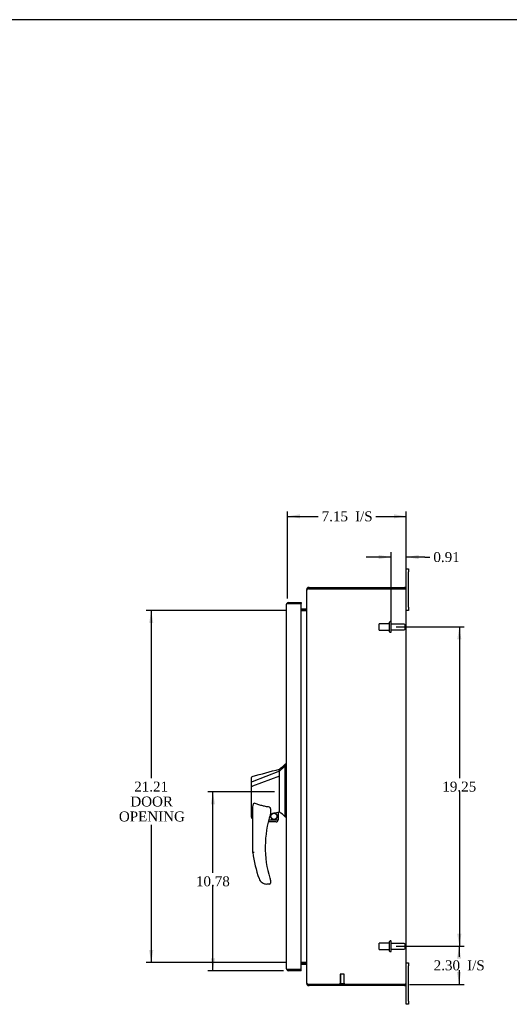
# Model space of a CAD drawing. Header units: inches. Extents: x 1 to 150, y -1 to 99.
# Tile 5 of 10: x 57 to 86, y 40 to 99. Entities that reach past the tile are written whole.
import ezdxf
from ezdxf.enums import TextEntityAlignment as Align
from ezdxf.lldxf.tags import DXFTag

# ---------------------------------------------------------------- set-up
doc = ezdxf.new("R2010")
doc.units = ezdxf.units.IN
doc.header["$MEASUREMENT"] = 0
for name, color, linetype in [('COM55381', 7, 'Continuous'), ('COM70654-2', 7, 'Continuous'), ('Default', 7, 'Continuous'), ('FET07752', 7, 'Continuous'), ('HAN86294', 7, 'Continuous'), ('STD26089', 7, 'Continuous'), ('STD26258', 7, 'Continuous')]:
    doc.layers.add(name, color=color, linetype=linetype)
doc.styles.add('SEACAD_Times_New_Roman', font='times.ttf')
tags = doc.linetypes.add('HIDDEN2', pattern=[0.1875, 0.125, -0.0625]).pattern_tags.tags
tags[6:7] = [DXFTag(74, 4), DXFTag(75, 0), DXFTag(340, '0'), DXFTag(46, 0.0), DXFTag(50, 0.0), DXFTag(44, 0.0), DXFTag(45, 0.0)]
tags[4:5] = [DXFTag(74, 4), DXFTag(75, 0), DXFTag(340, '0'), DXFTag(46, 0.0), DXFTag(50, 0.0), DXFTag(44, 0.0), DXFTag(45, 0.0)]
doc.dimstyles.new('HAMMOND_(STH_-_120x80)', dxfattribs={"dimtxt": 0.6, "dimasz": 0.75, "dimexe": 0.3, "dimexo": 0.3, "dimgap": 0.15, "dimtad": 0, "dimtih": 1, "dimtoh": 1, "dimzin": 0, "dimdsep": 46, "dimtxsty": 'SEACAD_Times_New_Roman', "dimblk1": '_SE_FILLED', "dimblk2": '_SE_FILLED', "dimsah": 1, "dimcen": 0.3, "dimadec": 0, "dimazin": 0, "dimtfac": 0.8, "dimtofl": 0, "dimtmove": 1, "dimatfit": 3, "dimfxl": 1, "dimtolj": 1, "dimtzin": 0, "dimarcsym": 0})

# ---------------------------------------------------------------- blocks, each defined once
blk = doc.blocks.new('SE3')
at = {"layer": 'COM55381', "color": 7, "linetype": 'Continuous'}
for p, q in [((74.024, 65.153), (74.024, 65.106)), ((74.024, 65.153), (74.059, 65.153)), ((74.024, 41.416), (74.024, 65.106)), ((74.166, 65.261), (74.132, 65.261)), ((74.132, 65.189), (74.132, 65.261)), ((74.132, 65.189), (74.166, 65.189)), ((74.166, 65.261), (79.916, 65.261)), ((74.166, 65.189), (79.916, 65.189)), ((79.916, 65.189), (74.166, 65.189)), ((79.916, 65.189), (79.948, 65.189)), ((79.928, 65.189), (79.916, 65.189)), ((79.948, 65.256), (79.928, 65.189)), ((80.024, 41.369), (80.024, 65.153)), ((73.988, 63.958), (73.689, 63.958)), ((73.988, 63.886), (73.689, 63.886)), ((73.689, 63.868), (73.988, 63.868)), ((73.988, 63.868), (73.996, 63.868)), ((73.996, 63.959), (74.009, 63.894)), ((73.988, 42.654), (73.689, 42.654)), ((73.689, 42.636), (73.988, 42.636)), ((73.689, 42.564), (73.988, 42.564)), ((73.996, 42.654), (73.988, 42.654)), ((73.996, 42.563), (74.009, 42.628)), ((74.024, 41.416), (74.024, 41.369)), ((74.024, 41.369), (74.059, 41.369)), ((74.132, 41.333), (74.132, 41.261)), ((74.166, 41.333), (74.132, 41.333)), ((74.132, 41.261), (74.166, 41.261)), ((74.166, 41.333), (79.916, 41.333)), ((79.916, 41.333), (74.166, 41.333)), ((79.916, 41.261), (74.166, 41.261)), ((79.928, 41.333), (79.916, 41.333)), ((79.916, 41.333), (79.948, 41.333)), ((79.948, 41.266), (79.928, 41.333))]:
    blk.add_line(p, q, dxfattribs=at)
for centre, radius, start, end in [((74.132, 65.153), 0.108, 126.87957, 180), ((74.132, 65.153), 0.108, 90, 126.87955), ((74.16, 65.007), 0.178, 98.78807, 121.13149), ((74.132, 65.153), 0.036, 90, 126.87955), ((74.166, 65.089), 0.1, 90, 109.52472), ((79.916, 65.153), 0.108, 72.91006, 90), ((79.916, 65.153), 0.108, 18.10984, 72.91006), ((80.142, 64.393), 0.803, 98.76811, 102.74687), ((80.142, 64.395), 0.801, 98.79505, 102.77303), ((79.916, 65.153), 0.108, 0, 18.10984), ((73.988, 63.994), 0.036, 270, 281.86813), ((73.988, 63.994), 0.108, 270, 281.86813), ((73.988, 63.994), 0.036, 281.8682, 359.99993), ((73.874, 63.957), 0.151, 323.9353, 356.26644), ((73.988, 42.528), 0.108, 78.13187, 90), ((73.988, 42.528), 0.036, 78.13187, 90), ((73.874, 42.565), 0.151, 3.73356, 36.0647), ((73.988, 42.528), 0.036, 0, 78.13187), ((74.132, 41.369), 0.108, 180.00004, 233.12041), ((74.16, 41.515), 0.178, 238.86851, 261.21193), ((74.132, 41.369), 0.108, 233.12045, 270), ((74.132, 41.369), 0.036, 233.12045, 270), ((74.166, 41.433), 0.1, 250.47528, 270), ((79.916, 41.369), 0.108, 270, 287.08994), ((79.916, 41.369), 0.108, 287.08994, 341.89016), ((80.142, 42.127), 0.801, 257.20608, 261.20495), ((80.142, 42.129), 0.803, 257.25313, 261.23189), ((79.916, 41.369), 0.108, 341.89016, 0)]:
    blk.add_arc(centre, radius, start, end, dxfattribs=at)
for centre, start_param, end_param in [((79.916, 65.153), 3.141593, 3.457669), ((79.916, 41.369), 2.825516, 3.141593)]:
    blk.add_ellipse(centre, major_axis=(-0.108, 0), ratio=0.996907, start_param=start_param, end_param=end_param, dxfattribs=at)
for points, knots in [([(74.024, 65.106), (74.024, 65.115), (74.028, 65.124), (74.043, 65.142), (74.054, 65.151), (74.068, 65.16)], [0, 0, 0, 0, 0.5, 0.5, 1, 1, 1, 1]), ([(79.948, 65.189), (79.951, 65.185), (79.954, 65.182), (79.962, 65.177), (79.966, 65.175), (79.973, 65.172), (79.977, 65.171), (79.985, 65.169), (79.988, 65.169), (79.998, 65.169), (80.004, 65.17), (80.011, 65.174), (80.013, 65.176), (80.017, 65.18), (80.018, 65.183), (80.019, 65.187)], [0, 0, 0, 0, 0.125, 0.125, 0.25, 0.25, 0.375, 0.375, 0.5, 0.5, 0.75, 0.75, 0.875, 0.875, 1, 1, 1, 1]), ([(74.068, 41.363), (74.054, 41.372), (74.043, 41.38), (74.028, 41.398), (74.024, 41.407), (74.024, 41.416)], [0, 0, 0, 0, 0.5, 0.5, 1, 1, 1, 1]), ([(80.019, 41.336), (80.018, 41.339), (80.017, 41.342), (80.013, 41.347), (80.011, 41.348), (80.007, 41.351), (80.004, 41.352), (79.998, 41.353), (79.995, 41.354), (79.985, 41.354), (79.977, 41.352), (79.966, 41.347), (79.962, 41.345), (79.954, 41.34), (79.951, 41.337), (79.948, 41.333)], [0, 0, 0, 0, 0.125, 0.125, 0.25, 0.25, 0.375, 0.375, 0.5, 0.5, 0.75, 0.75, 0.875, 0.875, 1, 1, 1, 1])]:
    blk.add_open_spline(points, degree=3, knots=knots, dxfattribs=at)
at = {"layer": 'COM70654-2', "color": 7, "linetype": 'Continuous'}
for p, q in [((72.814, 42.267), (72.814, 64.256)), ((72.821, 64.292), (72.922, 64.292)), ((72.922, 64.292), (72.821, 64.292)), ((72.922, 64.364), (73.689, 64.364)), ((72.922, 64.292), (73.689, 64.292)), ((73.689, 64.292), (72.922, 64.292)), ((73.689, 64.364), (73.689, 64.292)), ((73.689, 42.231), (73.689, 64.292)), ((72.821, 42.231), (72.922, 42.231)), ((72.922, 42.231), (72.821, 42.231)), ((73.689, 42.231), (72.922, 42.231)), ((72.922, 42.231), (73.689, 42.231)), ((73.689, 42.159), (72.922, 42.159)), ((73.689, 42.159), (73.689, 42.231))]:
    blk.add_line(p, q, dxfattribs=at)
for centre, start, end in [((72.922, 64.256), 160.52878, 180), ((72.922, 64.256), 90, 160.52878), ((72.922, 42.267), 180, 199.47122), ((72.922, 42.267), 199.47122, 270)]:
    blk.add_arc(centre, 0.108, start, end, dxfattribs=at)
for centre, start_param, end_param in [((72.922, 64.256), 2.801756, 3.141593), ((72.922, 42.267), 3.141593, 3.48143)]:
    blk.add_ellipse(centre, major_axis=(0.108, 0), ratio=0.997813, start_param=start_param, end_param=end_param, dxfattribs=at)
at = {"layer": 'FET07752', "color": 7, "linetype": 'Continuous'}
for p, q in [((80.024, 66.056), (80.022, 66.056)), ((80.024, 65.964), (80.022, 65.964)), ((80.024, 66.199), (80.024, 66.386)), ((80.024, 66.386), (80.149, 66.386)), ((80.024, 65.153), (80.024, 66.199)), ((80.149, 66.386), (80.149, 66.199)), ((80.149, 64.074), (80.149, 66.199)), ((80.022, 65.841), (80.024, 65.841)), ((80.149, 63.886), (80.024, 63.886)), ((80.149, 64.074), (80.149, 63.886)), ((80.024, 42.636), (80.149, 42.636)), ((80.149, 42.636), (80.149, 42.449)), ((80.149, 40.324), (80.149, 42.449)), ((80.024, 40.324), (80.024, 41.369)), ((80.024, 40.136), (80.024, 40.324)), ((80.149, 40.136), (80.024, 40.136)), ((80.149, 40.324), (80.149, 40.136))]:
    blk.add_line(p, q, dxfattribs=at)
at = {"layer": 'HAN86294', "color": 7, "linetype": 'Continuous'}
for p, q in [((72.734, 54.611), (72.734, 54.509)), ((72.814, 54.611), (72.734, 54.611)), ((72.379, 54.199), (70.744, 53.543)), ((72.379, 54.199), (72.379, 54.311)), ((72.379, 54.052), (72.379, 54.199)), ((72.379, 53.959), (72.379, 54.052)), ((72.734, 54.45), (72.734, 54.509)), ((72.734, 54.363), (72.734, 54.45)), ((72.734, 51.873), (72.734, 54.363)), ((70.699, 53.518), (70.699, 53.815)), ((70.699, 53.284), (70.699, 53.518)), ((72.379, 53.885), (70.756, 53.282)), ((72.379, 53.885), (72.379, 53.959)), ((72.379, 52), (72.379, 53.885)), ((70.699, 51.412), (70.699, 53.284)), ((70.699, 53.261), (70.699, 53.276)), ((70.754, 53.282), (70.756, 53.282)), ((70.779, 49.278), (70.779, 51.949)), ((71.839, 51.868), (71.839, 51.605)), ((71.839, 51.619), (71.967, 51.648)), ((72.05, 51.667), (72.284, 51.722)), ((72.314, 51.725), (72.314, 51.726)), ((72.314, 51.726), (72.314, 51.261)), ((72.315, 51.725), (72.379, 51.741)), ((72.379, 51.854), (72.379, 52)), ((72.379, 51.741), (72.379, 51.854)), ((72.734, 51.468), (72.734, 51.873)), ((70.774, 51.353), (70.779, 51.355)), ((72.189, 51.136), (71.709, 51.136)), ((71.741, 51.261), (72.314, 51.261)), ((72.734, 51.443), (72.734, 51.468)), ((72.734, 51.441), (72.814, 51.441)), ((71.839, 47.624), (71.839, 47.446)), ((71.342, 47.476), (71.341, 47.474)), ((71.779, 47.386), (71.625, 47.386))]:
    blk.add_line(p, q, dxfattribs=at)
blk.add_circle((72.053, 51.465), 0.188, dxfattribs=at)
for centre, radius, start, end in [((56.35, 73.639), 25.11, 309.66938, 310.72993), ((-234.938, 1198.222), 1184.473, 284.955822, 285.037749), ((70.759, 53.815), 0.06, 105.32395, 180.00016), ((70.744, 53.642), 0.361, 262.90649, 271.52325), ((72.053, 51.465), 0.202, 115.2676, 90.89564), ((71.791, 52.593), 0.961, 280.53162, 285.63162), ((57.596, 33.887), 23.18, 49.22541, 50.37426), ((77.943, 49.615), 6.417, 162.10501, 197.01016), ((71.779, 51.605), 0.06, 342.10501, 0), ((72.189, 51.261), 0.125, 270, 310.5358), ((72.189, 51.261), 0.125, 310.5358, 346.11346), ((72.189, 51.261), 0.125, 346.11346, 0), ((78.12, 50.214), 7.4, 187.26095, 199.71455), ((71.625, 47.886), 0.5, 199.71455, 235.43766), ((71.779, 47.624), 0.06, 0, 17.89499), ((71.625, 47.886), 0.5, 235.43766, 270), ((71.779, 47.446), 0.06, 270, 0)]:
    blk.add_arc(centre, radius, start, end, dxfattribs=at)
blk.add_ellipse((70.759, 51.412), major_axis=(0.06, 0), ratio=0.999979, start_param=3.141468, end_param=4.950188, dxfattribs=at)
blk.add_open_spline([(72.734, 54.509), (72.616, 54.406), (72.498, 54.302), (72.379, 54.199)], degree=3, dxfattribs=at)
for points, knots in [([(70.744, 53.543), (70.731, 53.542), (70.72, 53.539), (70.704, 53.53), (70.699, 53.524), (70.699, 53.518)], [0, 0, 0, 0, 0.5, 0.5, 1, 1, 1, 1]), ([(70.779, 51.949), (70.779, 52.006), (70.783, 52.064), (70.798, 52.149), (70.804, 52.178), (70.819, 52.218), (70.825, 52.232), (70.837, 52.25), (70.842, 52.255), (70.854, 52.263), (70.862, 52.264), (70.869, 52.261)], [0, 0, 0, 0, 0.5, 0.5, 0.75, 0.75, 0.875, 0.875, 0.9375, 0.9375, 1, 1, 1, 1]), ([(71.779, 52.023), (71.701, 52.034), (71.624, 52.046), (71.469, 52.076), (71.392, 52.093), (71.24, 52.132), (71.165, 52.155), (71.016, 52.204), (70.942, 52.232), (70.869, 52.261)], [0, 0, 0, 0, 0.25, 0.25, 0.5, 0.5, 0.75, 0.75, 1, 1, 1, 1]), ([(71.779, 52.023), (71.783, 52.022), (71.787, 52.021), (71.794, 52.017), (71.796, 52.014), (71.804, 52.006), (71.808, 52), (71.816, 51.987), (71.819, 51.98), (71.824, 51.967), (71.826, 51.96), (71.832, 51.939), (71.835, 51.925), (71.838, 51.904), (71.838, 51.897), (71.839, 51.883), (71.839, 51.875), (71.839, 51.868)], [0, 0, 0, 0, 0.0625, 0.0625, 0.125, 0.125, 0.25, 0.25, 0.375, 0.375, 0.5, 0.5, 0.75, 0.75, 0.875, 0.875, 1, 1, 1, 1]), ([(72.284, 51.722), (72.288, 51.723), (72.292, 51.724), (72.299, 51.725), (72.303, 51.726), (72.311, 51.727), (72.314, 51.727), (72.314, 51.726)], [0, 0, 0, 0, 0.25, 0.25, 0.5, 0.5, 1, 1, 1, 1]), ([(70.869, 49.284), (70.864, 49.284), (70.858, 49.283), (70.846, 49.283), (70.84, 49.282), (70.824, 49.281), (70.814, 49.281), (70.802, 49.28), (70.798, 49.28), (70.791, 49.279), (70.789, 49.279), (70.784, 49.279), (70.782, 49.279), (70.78, 49.278), (70.779, 49.278), (70.779, 49.278)], [0, 0, 0, 0, 0.125, 0.125, 0.25, 0.25, 0.5, 0.5, 0.625, 0.625, 0.75, 0.75, 0.875, 0.875, 1, 1, 1, 1]), ([(71.807, 47.737), (71.812, 47.72), (71.817, 47.703), (71.826, 47.677), (71.828, 47.669), (71.832, 47.657), (71.833, 47.653), (71.835, 47.648), (71.835, 47.646), (71.836, 47.644), (71.837, 47.643), (71.837, 47.643)], [0, 0, 0, 0, 0.5, 0.5, 0.75, 0.75, 0.875, 0.875, 0.9375, 0.9375, 1, 1, 1, 1])]:
    blk.add_open_spline(points, degree=3, knots=knots, dxfattribs=at)
at = {"layer": 'STD26089', "color": 7, "linetype": 'HIDDEN2'}
for p, q in [((78.39, 62.699), (78.39, 63.074)), ((79.015, 63.074), (78.39, 63.074)), ((79.015, 62.591), (79.015, 63.181)), ((79.085, 63.211), (79.045, 63.211)), ((79.115, 62.591), (79.115, 63.181)), ((79.892, 63.052), (79.115, 63.052)), ((79.952, 62.78), (79.952, 62.992)), ((78.39, 62.699), (79.015, 62.699)), ((79.045, 62.561), (79.085, 62.561)), ((79.115, 62.72), (79.892, 62.72)), ((79.015, 43.341), (79.015, 43.931)), ((79.085, 43.961), (79.045, 43.961)), ((79.115, 43.341), (79.115, 43.931)), ((78.39, 43.449), (78.39, 43.824)), ((79.015, 43.824), (78.39, 43.824)), ((78.39, 43.449), (79.015, 43.449)), ((79.892, 43.802), (79.115, 43.802)), ((79.115, 43.47), (79.892, 43.47)), ((79.952, 43.53), (79.952, 43.742)), ((79.045, 43.311), (79.085, 43.311))]:
    blk.add_line(p, q, dxfattribs=at)
for centre, radius, start, end in [((79.045, 63.181), 0.03, 90, 180), ((79.085, 63.181), 0.03, 0, 90), ((79.892, 62.992), 0.06, 0, 90), ((79.045, 62.591), 0.03, 180, 270), ((79.085, 62.591), 0.03, 270, 0), ((79.892, 62.78), 0.06, 270, 0), ((79.045, 43.931), 0.03, 90, 180), ((79.085, 43.931), 0.03, 0, 90), ((79.045, 43.341), 0.03, 180, 270), ((79.085, 43.341), 0.03, 270, 0), ((79.892, 43.742), 0.06, 0, 90), ((79.892, 43.53), 0.06, 270, 0)]:
    blk.add_arc(centre, radius, start, end, dxfattribs=at)
at = {"layer": 'STD26258', "color": 7, "linetype": 'HIDDEN2'}
for p, q in [((76.281, 41.958), (76.031, 41.958)), ((76.031, 41.958), (76.031, 41.364)), ((76.062, 41.958), (76.062, 41.364)), ((76.251, 41.958), (76.251, 41.364)), ((76.281, 41.364), (76.281, 41.958)), ((76.313, 41.364), (76, 41.364)), ((76, 41.364), (76, 41.333)), ((76.313, 41.333), (76.313, 41.364))]:
    blk.add_line(p, q, dxfattribs=at)
at = {"layer": 'STD26258', "color": 7, "linetype": 'Continuous'}
for p, q in [((76, 41.333), (76, 41.333)), ((76.313, 41.333), (76.313, 41.333))]:
    blk.add_line(p, q, dxfattribs=at)
blk = doc.blocks.new('DMBLK6407')
at = {"layer": 'Default', "linetype": 'Continuous'}
for points in [[(83.342, 62.136), (83.217, 62.886), (83.092, 62.136)], [(83.342, 44.386), (83.092, 44.386), (83.217, 43.636)]]:
    blk.add_hatch(color=7, dxfattribs=at).paths.add_polyline_path(points)
at = {"layer": 'Default', "color": 7, "linetype": 'Continuous'}
for p, q in [((79.415, 62.886), (83.517, 62.886)), ((83.217, 62.886), (83.217, 53.771)), ((83.217, 52.961), (83.217, 43.636)), ((79.415, 43.636), (83.517, 43.636))]:
    blk.add_line(p, q, dxfattribs=at)
at = {"layer": 'Default', "color": 7, "linetype": 'Continuous', "style": 'SEACAD_Times_New_Roman'}
blk.add_text('19.25', height=0.6, dxfattribs=at).set_placement((82.193, 53.561), align=Align.TOP_LEFT)
blk = doc.blocks.new('_SE_FILLED')
at = {"color": 0}
blk.add_line((0, 0), (-1, 0), dxfattribs=at)
blk.add_solid([(0, 0), (-1, -0.1665), (-1, 0.1665), (0, 0)], dxfattribs=at)
blk = doc.blocks.new('DMBLK6408')
at = {"layer": 'Default', "linetype": 'Continuous'}
for points in [[(83.325, 42.886), (83.2, 43.636), (83.075, 42.886)], [(83.325, 42.083), (83.075, 42.083), (83.2, 41.333)]]:
    blk.add_hatch(color=7, dxfattribs=at).paths.add_polyline_path(points)
at = {"layer": 'Default', "color": 7, "linetype": 'Continuous'}
for p, q in [((79.415, 43.636), (83.5, 43.636)), ((83.2, 43.636), (83.2, 42.995)), ((83.2, 42.185), (83.2, 41.333)), ((80.216, 41.333), (83.5, 41.333))]:
    blk.add_line(p, q, dxfattribs=at)
at = {"layer": 'Default', "color": 7, "linetype": 'Continuous', "style": 'SEACAD_Times_New_Roman'}
for s, p in [('2.30', (81.674, 42.785)), ('I/S', (83.687, 42.785))]:
    blk.add_text(s, height=0.6, dxfattribs=at).set_placement(p, align=Align.TOP_LEFT)
blk = doc.blocks.new('DMBLK6416')
at = {"layer": 'Default', "linetype": 'Continuous'}
for points in [[(64.535, 63.118), (64.785, 63.118), (64.66, 63.868)], [(64.535, 43.404), (64.66, 42.654), (64.785, 43.404)]]:
    blk.add_hatch(color=7, dxfattribs=at).paths.add_polyline_path(points)
at = {"layer": 'Default', "color": 7, "linetype": 'Continuous'}
for p, q in [((72.821, 63.868), (64.36, 63.868)), ((64.66, 63.868), (64.66, 53.771)), ((64.66, 50.951), (64.66, 42.654)), ((72.821, 42.654), (64.36, 42.654))]:
    blk.add_line(p, q, dxfattribs=at)
at = {"layer": 'Default', "color": 7, "linetype": 'Continuous', "style": 'SEACAD_Times_New_Roman'}
for s, p in [('21.21', (63.636, 53.561)), ('DOOR', (63.401, 52.661)), ('OPENING', (62.712, 51.761))]:
    blk.add_text(s, height=0.6, dxfattribs=at).set_placement(p, align=Align.TOP_LEFT)
blk = doc.blocks.new('DMBLK6422')
at = {"layer": 'Default', "linetype": 'Continuous'}
for points in [[(73.622, 69.678), (72.872, 69.553), (73.622, 69.428)], [(79.274, 69.678), (79.274, 69.428), (80.024, 69.553)]]:
    blk.add_hatch(color=7, dxfattribs=at).paths.add_polyline_path(points)
at = {"layer": 'Default', "color": 7, "linetype": 'Continuous'}
for p, q in [((72.872, 64.592), (72.872, 69.853)), ((72.872, 69.553), (74.713, 69.553)), ((78.183, 69.553), (80.024, 69.553)), ((80.024, 65.453), (80.024, 69.853))]:
    blk.add_line(p, q, dxfattribs=at)
at = {"layer": 'Default', "color": 7, "linetype": 'Continuous', "style": 'SEACAD_Times_New_Roman'}
for s, p in [('7.15', (74.923, 69.853)), ('I/S', (76.935, 69.853))]:
    blk.add_text(s, height=0.6, dxfattribs=at).set_placement(p, align=Align.TOP_LEFT)
blk = doc.blocks.new('DMBLK6423')
at = {"layer": 'Default', "linetype": 'Continuous'}
for points in [[(78.365, 67.224), (78.365, 66.974), (79.115, 67.099)], [(80.774, 67.224), (80.024, 67.099), (80.774, 66.974)]]:
    blk.add_hatch(color=7, dxfattribs=at).paths.add_polyline_path(points)
at = {"layer": 'Default', "color": 7, "linetype": 'Continuous'}
for p, q in [((79.115, 67.099), (77.615, 67.099)), ((79.115, 63.186), (79.115, 67.399)), ((80.024, 65.453), (80.024, 67.399)), ((81.144, 67.099), (80.024, 67.099)), ((81.144, 67.099), (81.444, 67.099))]:
    blk.add_line(p, q, dxfattribs=at)
at = {"layer": 'Default', "color": 7, "linetype": 'Continuous', "style": 'SEACAD_Times_New_Roman'}
blk.add_text('0.91', height=0.6, dxfattribs=at).set_placement((81.654, 67.399), align=Align.TOP_LEFT)
blk = doc.blocks.new('DMBLK6428')
at = {"layer": 'Default', "linetype": 'Continuous'}
for points in [[(68.252, 52.193), (68.502, 52.193), (68.377, 52.943)], [(68.252, 42.909), (68.377, 42.159), (68.502, 42.909)]]:
    blk.add_hatch(color=7, dxfattribs=at).paths.add_polyline_path(points)
at = {"layer": 'Default', "color": 7, "linetype": 'Continuous'}
for p, q in [((72.079, 52.943), (68.077, 52.943)), ((68.377, 48.061), (68.377, 52.943)), ((68.377, 42.159), (68.377, 47.251)), ((72.622, 42.159), (68.077, 42.159))]:
    blk.add_line(p, q, dxfattribs=at)
at = {"layer": 'Default', "color": 7, "linetype": 'Continuous', "style": 'SEACAD_Times_New_Roman'}
blk.add_text('10.78', height=0.6, dxfattribs=at).set_placement((67.353, 47.851), align=Align.TOP_LEFT)
blk = doc.blocks.new('BORDER')
at = {"layer": 'Default', "color": 7, "linetype": 'Continuous'}
blk.add_line((0, 27.86), (-41.86, 27.86), dxfattribs=at)

msp = doc.modelspace()

# ---------------------------------------------------------------- block references
at = {"layer": 'Default', "color": 7, "xscale": 3.56, "yscale": 3.56, "zscale": 3.56}
msp.add_blockref('BORDER', (149.664, 0.311), dxfattribs=at)
at = {"layer": 'Default'}
msp.add_blockref('SE3', (0, 0), dxfattribs=at)

# ---------------------------------------------------------------- dimensions: what is measured, and where the dimension line sits
at = {"layer": 'Default', "color": 7, "linetype": 'Continuous'}
dim = msp.add_linear_dim(base=(80.024, 69.553), p1=(72.872, 64.292), p2=(80.024, 65.153), text='\\A1;<> I/S', dimstyle='HAMMOND_(STH_-_120x80)', override={"dimtmove": 0}, dxfattribs=at)
dim.commit()
dim.dimension.update_dxf_attribs({"geometry": 'DMBLK6422', "text_midpoint": (76.448, 69.553), "dimtype": 160})
dim = msp.add_linear_dim(base=(79.115, 67.099), p1=(80.024, 65.153), p2=(79.115, 62.886), text='\\A1;<>', dimstyle='HAMMOND_(STH_-_120x80)', dxfattribs=at)
dim.commit()
dim.dimension.update_dxf_attribs({"geometry": 'DMBLK6423', "text_midpoint": (81.444, 67.099), "dimtype": 160})
for base, p1, p2, angle, text, picture, middle, dimtype in [((64.66, 63.868), (73.988, 63.868), (73.988, 42.654), 270, '\\A1;<>\\PDOOR\\XOPENING', 'DMBLK6416', (64.66, 53.261), 161), ((83.217, 62.886), (79.115, 62.886), (79.115, 43.636), 270, '\\A1;<>', 'DMBLK6407', (83.217, 53.261), 161), ((68.377, 52.943), (72.922, 42.159), (72.379, 52.943), 90, '\\A1;<>', 'DMBLK6428', (68.377, 47.551), 160), ((83.2, 41.333), (79.115, 43.636), (79.916, 41.333), 90, '\\A1;<> I/S', 'DMBLK6408', (83.2, 42.485), 160)]:
    dim = msp.add_linear_dim(base=base, p1=p1, p2=p2, angle=angle, text=text, dimstyle='HAMMOND_(STH_-_120x80)', override={"dimtmove": 0}, dxfattribs=at)
    dim.commit()
    dim.dimension.update_dxf_attribs({"geometry": picture, "text_midpoint": middle, "dimtype": dimtype})

doc.saveas('drawing.dxf')
